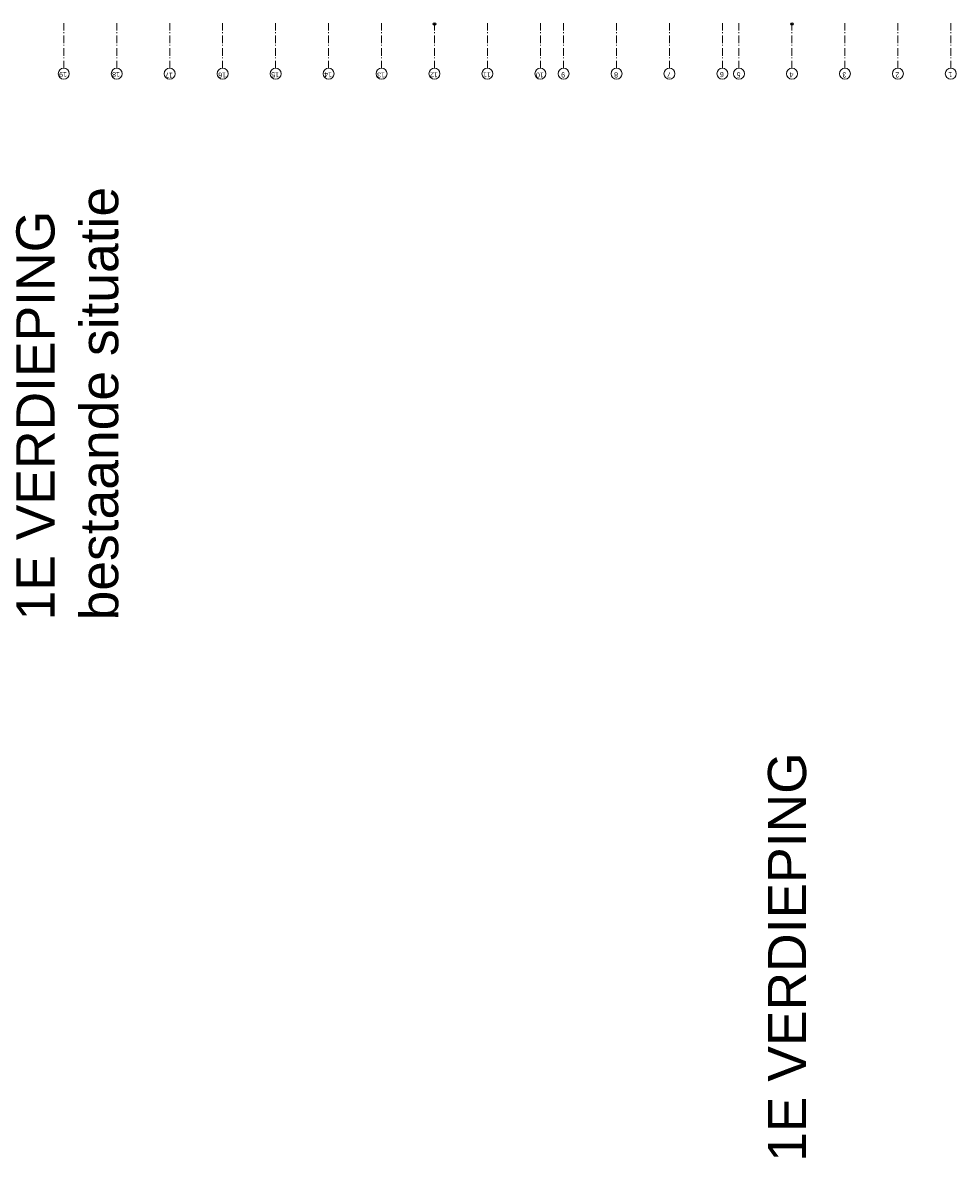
# Model space of a CAD drawing. Header units: millimetres. Extents: x 164327 to 368283, y 131426 to 274001.
# Tile 73 of 160: x 336161 to 367190, y 134911 to 172599. Entities that reach past the tile are written whole.
import ezdxf

# ---------------------------------------------------------------- set-up
doc = ezdxf.new("R2010")
doc.units = ezdxf.units.MM
doc.header["$LTSCALE"] = 400
doc.linetypes.add('STYLE_06', pattern=[1.041641, 0.625, -0.208282, 0.069427, -0.138931])
doc.layers.add('None', color=7, linetype='Continuous', lineweight=9)
doc.layers.add('plat', color=5, linetype='Continuous')
doc.styles.add('Arial', font='arial.ttf', dxfattribs={"height": 211.666667})
doc.styles.add('Arial Narrow', font='ARIALN.TTF', dxfattribs={"height": 222.25})

# ---------------------------------------------------------------- blocks, each defined once
blk = doc.blocks.new('HWA')
at = {"layer": 'None', "color": 92, "linetype": 'Continuous', "lineweight": 25}
blk.add_circle((0, -74), 40, dxfattribs=at)

msp = doc.modelspace()

# ---------------------------------------------------------------- linework, layer by layer
at = {"layer": 'None', "color": 7, "linetype": 'STYLE_06', "lineweight": 9}
for p, q in [((337526.97992, 171086.58176), (337526.97992, 172586.58176)), ((339286.97992, 171086.58176), (339286.97992, 172586.58176)), ((341046.97992, 171086.58176), (341046.97992, 172586.58176)), ((342806.97992, 171086.58176), (342806.97992, 172586.58176)), ((344566.97992, 171086.58176), (344566.97992, 172586.58176)), ((346326.97992, 171086.58176), (346326.97992, 172586.58176)), ((348086.97992, 171086.58176), (348086.97992, 172586.58176)), ((349846.97992, 171086.58176), (349846.97992, 172586.58176)), ((351606.97992, 171086.58176), (351606.97992, 172586.58176)), ((353366.97992, 171086.58176), (353366.97992, 172586.58176)), ((354136.97992, 171086.58176), (354136.97992, 172586.58176)), ((355896.97992, 171086.58176), (355896.97992, 172586.58176)), ((357656.97992, 171086.58176), (357656.97992, 172586.58176)), ((359416.97992, 171086.58176), (359416.97992, 172586.58176)), ((359966.97992, 171086.58176), (359966.97992, 172586.58176)), ((361726.97992, 171086.58176), (361726.97992, 172586.58176)), ((363486.97992, 171086.58176), (363486.97992, 172586.58176)), ((365246.97992, 171086.58176), (365246.97992, 172586.58176)), ((367006.97992, 171086.58176), (367006.97992, 172586.58176))]:
    msp.add_line(p, q, dxfattribs=at)
at = {"layer": 'None', "color": 43, "linetype": 'Continuous', "lineweight": 9}
for centre in [(337526.97992, 170903.97534), (339286.97992, 170903.97534), (341046.97992, 170903.97534), (342806.97992, 170903.97534), (344566.97992, 170903.97534), (346326.97992, 170903.97534), (348086.97992, 170903.97534), (349846.97992, 170903.97534), (351606.97992, 170903.97534), (353366.97992, 170903.97534), (354136.97992, 170903.97534), (355896.97992, 170903.97534), (357656.97992, 170903.97534), (359416.97992, 170903.97534), (359966.97992, 170903.97534), (361726.97992, 170903.97534), (363486.97992, 170903.97534), (365246.97992, 170903.97534), (367006.97992, 170903.97534)]:
    msp.add_circle(centre, 182.60642, dxfattribs=at)

# ---------------------------------------------------------------- block references
at = {"layer": 'None', "color": 7}
for p in [(349846.97992, 172632.75849), (361726.97992, 172631.69912)]:
    msp.add_blockref('HWA', p, dxfattribs=at)

# ---------------------------------------------------------------- texts
at = {"layer": 'None', "color": 8, "attachment_point": 1, "rotation": 180, "style": 'Arial Narrow'}
for s, insert, char_height in [('19', (337630.98223, 170791.21776), 169.333333), ('18', (339390.98223, 170791.21776), 169.333333), ('17', (341150.98223, 170766.96626), 169.333333), ('16', (342918.10347, 170772.77566), 169.333333), ('15', (344678.10347, 170785.40835), 169.333333), ('14', (346438.10347, 170785.40835), 169.333333), ('13', (348198.10347, 170772.77566), 169.333333), ('12', (349958.10347, 170785.40835), 169.333333), ('11', (351718.10347, 170785.40835), 169.333333), ('10', (353478.10347, 170772.77566), 169.333333), ('9', (354185.66326, 170779.09201), 169.33333), ('8', (355945.66326, 170779.09201), 169.33333), ('7', (357705.66326, 170779.09201), 169.33333), ('6', (359463.55616, 170791.21776), 169.33333), ('5', (360015.66326, 170779.09201), 169.33333), ('4', (361775.66326, 170779.09201), 169.33333), ('3', (363535.66326, 170779.09201), 169.33333), ('2\\P', (365295.66326, 170779.09201), 169.33333), ('1', (367053.55616, 170791.21776), 169.33333)]:
    msp.add_mtext(s, dxfattribs=dict(at, insert=insert, char_height=char_height))
at = {"layer": 'plat', "char_height": 1270, "attachment_point": 1, "rotation": 90, "style": 'Arial'}
for s, insert in [('1E VERDIEPING\\Pbestaande situatie', (335949.82606, 152745.19015)), ('1E VERDIEPING', (360929.20513, 134758.8752))]:
    msp.add_mtext(s, dxfattribs=dict(at, insert=insert))

doc.saveas('drawing.dxf')
